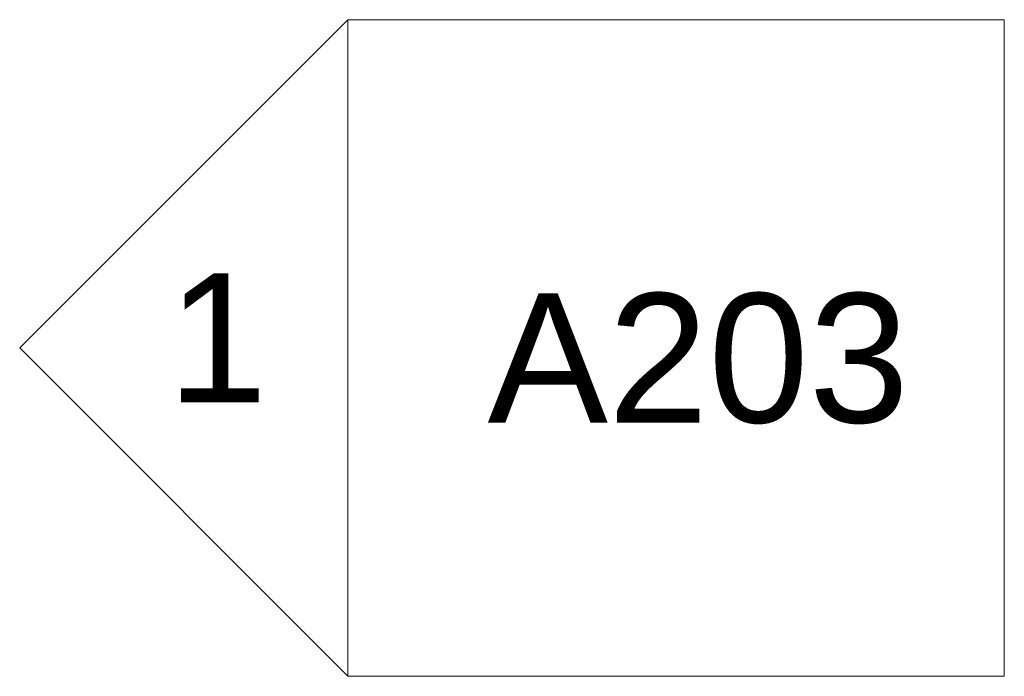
# Model space of a CAD drawing. Header units: inches. Extents: x -294 to 1117, y -522 to 519.
# Tile 12 of 12: x 1027 to 1117, y -5 to 55. Entities that reach past the tile are written whole.
import ezdxf

# ---------------------------------------------------------------- set-up
doc = ezdxf.new("R2010")
doc.units = ezdxf.units.IN
doc.header["$MEASUREMENT"] = 0
doc.layers.add('G-ANNO-SYMB', color=111, linetype='Continuous', lineweight=9)
doc.styles.add('Arial', font='arial.ttf', dxfattribs={"height": 11.811024})

# ---------------------------------------------------------------- blocks, each defined once
blk = doc.blocks.new('Elevation - Detail Number-142915-Main Floor')
at = {"layer": 'G-ANNO-SYMB'}
for p, q in [((-0.25, -0.25), (-0.25, 0.25)), ((-0.25, 0.25), (0.25, 0.25)), ((0.25, 0.25), (0.25, -0.25)), ((0.25, -0.25), (-0.25, -0.25))]:
    blk.add_line(p, q, dxfattribs=at)
blk = doc.blocks.new('Elevation - Detail Number-142644-Main Floor')
at = {"layer": 'G-ANNO-SYMB'}
for p, q in [((0, 0.25), (-0.25, 0)), ((0.25, 0), (0, 0.25)), ((-0.25, 0), (0.25, 0))]:
    blk.add_line(p, q, dxfattribs=at)

msp = doc.modelspace()

# ---------------------------------------------------------------- block references
at = {"layer": 'G-ANNO-SYMB', "xscale": 120, "yscale": 120, "zscale": 120, "rotation": 90}
msp.add_blockref('Elevation - Detail Number-142644-Main Floor', (1057.165, 24.505), dxfattribs=at)
at = {"layer": 'G-ANNO-SYMB', "xscale": 120, "yscale": 120, "zscale": 120}
msp.add_blockref('Elevation - Detail Number-142915-Main Floor', (1087.165, 24.505), dxfattribs=at)

# ---------------------------------------------------------------- texts
at = {"layer": 'G-ANNO-SYMB', "char_height": 11.811, "attachment_point": 1, "style": 'Arial'}
for s, insert, width in [('1', (1040.644, 31.341), 10.98375), ('A203', (1069.933, 29.502), 46.2075)]:
    msp.add_mtext(s, dxfattribs=dict(at, insert=insert, width=width))

doc.saveas('drawing.dxf')
